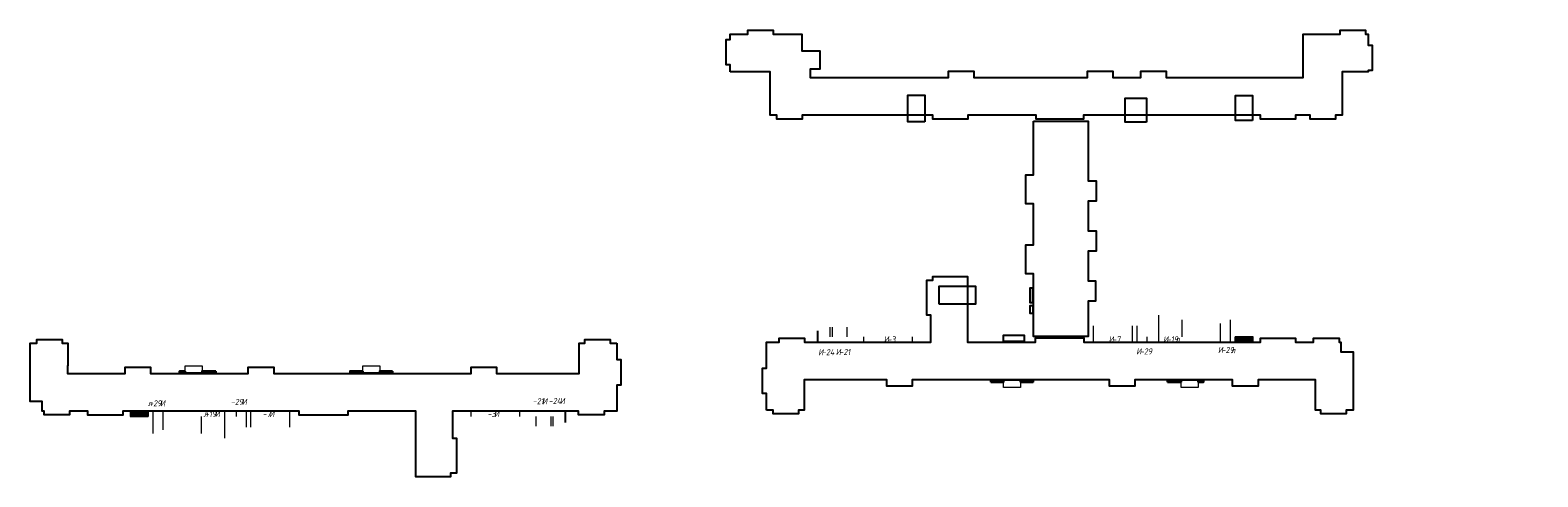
# Model space of a CAD drawing. Header units: millimetres. Extents: x -547442 to 178656, y -69521 to 11064.
# Tile 1 of 256: x -547442 to -485097, y -35571 to -17087. Entities that reach past the tile are written whole.
import ezdxf
from ezdxf import colors
from ezdxf.entities.mleader import LeaderData, LeaderLine
from ezdxf.math import Vec2, Vec3

# ---------------------------------------------------------------- set-up
doc = ezdxf.new("R2010")
doc.units = ezdxf.units.MM
doc.linetypes.add('DASHDOT', pattern=[25.4, 12.7, -6.35, 0, -6.35])
doc.layers.get('Defpoints').update_dxf_attribs({"color": 31})
for name, color, linetype, lineweight in [('A-DETL-GENF', 7, 'Continuous', 5), ('A-DOOR-IDEN', 7, 'Continuous', 9), ('A-GLAZ', 7, 'Continuous', 5), ('A-WALL', 7, 'Continuous', 5), ('dim_razv', 93, 'DASHDOT', 9), ('engineering', 20, 'Continuous', 13), ('wall_new', 152, 'Continuous', 30)]:
    doc.layers.add(name, color=color, linetype=linetype, lineweight=lineweight)
doc.styles.add('fl_iso paper', font='isocpeur.ttf', dxfattribs={"width": 0.8, "oblique": 10})
doc.styles.add('In tre', font='isocpeur.ttf', dxfattribs={"width": 0.8, "oblique": 10})

# ---------------------------------------------------------------- blocks, each defined once
blk = doc.blocks.new('A_MEQ_OpeningWall-Rectangular - ОВ-4679315-50_AS_M_L04')
at = {"layer": 'A-DETL-GENF', "true_color": 0x808080, "transparency": 33554534}
blk.add_hatch(color=8, dxfattribs=at).paths.add_polyline_path([(-250, -100), (500, -100), (500, 100), (-250, 100)])
at = {"layer": 'A-DETL-GENF'}
for p, q in [((500, 100), (-250, -100)), ((-250, 100), (500, -100)), ((500, 100), (-250, 100)), ((-250, 100), (-250, -100)), ((500, -100), (500, 100)), ((-250, -100), (500, -100))]:
    blk.add_line(p, q, dxfattribs=at)
at = {"layer": 'A-GLAZ'}
for p, q in [((-250, 100), (-250, -100)), ((500, 100), (500, -100))]:
    blk.add_line(p, q, dxfattribs=at)

msp = doc.modelspace()

# ---------------------------------------------------------------- linework, layer by layer
for points in [[(-510442.6, -20878.7), (-511142.7, -20878.7), (-511142.7, -19783.9), (-510442.6, -19783.9)], [(-501283.9, -20894.6), (-502160, -20894.6), (-502160, -19902.3), (-501283.9, -19902.3)], [(-496899.1, -20824), (-497599.1, -20824), (-497599.1, -19784.6), (-496899.1, -19784.6)], [(-509862.7, -28406.5), (-508332.6, -28406.5), (-508332.6, -27696.5), (-509862.7, -27696.5)], [(-505995.6, -28365.7), (-506095.2, -28365.7), (-506095.2, -27755.7), (-505995.6, -27755.7)], [(-505986.5, -28805.9), (-506092.9, -28805.9), (-506092.9, -28479.9), (-505986.5, -28479.9)], [(-507205.7, -29954.5), (-506329.6, -29954.5), (-506329.6, -29717.2), (-507205.7, -29717.2)]]:
    msp.add_lwpolyline(points, close=True)
at = {"layer": 'A-WALL', "lineweight": 9}
for p, q in [((-500767.6, -29976.5), (-500767.6, -28876.5)), ((-499817.6, -29076.5), (-499817.6, -29776.5)), ((-498217.6, -29976.5), (-498217.6, -29226.5)), ((-497817.6, -29076.5), (-497817.6, -29976.5)), ((-514367.6, -29376.5), (-514367.6, -29776.5)), ((-514267.6, -29776.5), (-514267.6, -29376.5)), ((-513667.6, -29376.5), (-513667.6, -29776.5)), ((-512967.6, -29976.5), (-512967.6, -29776.5)), ((-510967.6, -29776.5), (-510967.6, -29976.5)), ((-503467.6, -29976.5), (-503467.6, -29326.5)), ((-501867.6, -29326.5), (-501867.6, -29976.5)), ((-501667.6, -29976.5), (-501667.6, -29326.5)), ((-501267.6, -29776.5), (-501267.6, -29976.5)), ((-542362.3, -33771.4), (-542362.3, -32871.4)), ((-541962.3, -32871.4), (-541962.3, -33621.4)), ((-539412.3, -32871.4), (-539412.3, -33971.4)), ((-538912.3, -33071.4), (-538912.3, -32871.4)), ((-538512.3, -32871.4), (-538512.3, -33521.4)), ((-538312.3, -33521.4), (-538312.3, -32871.4)), ((-536712.3, -32871.4), (-536712.3, -33521.4)), ((-529212.3, -33071.4), (-529212.3, -32871.4)), ((-527212.3, -32871.4), (-527212.3, -33071.4)), ((-540362.3, -33771.4), (-540362.3, -33071.4)), ((-526512.3, -33471.4), (-526512.3, -33071.4)), ((-525912.3, -33071.4), (-525912.3, -33471.4)), ((-525812.3, -33471.4), (-525812.3, -33071.4))]:
    msp.add_line(p, q, dxfattribs=at)
at = {"layer": 'A-WALL', "lineweight": 25}
for p, q in [((-514867.6, -29976.5), (-514867.6, -29526.5)), ((-525312.3, -32871.4), (-525312.3, -33321.4))]:
    msp.add_line(p, q, dxfattribs=at)
at = {"layer": 'Defpoints'}
for points in [[(-518497.6, -18806.5), (-518497.6, -18526.5), (-518657.7, -18526.5), (-518657.8, -17476.5), (-518497.6, -17476.5), (-518497.6, -17246.5), (-517767.6, -17246.5), (-517767.6, -17086.5), (-516717.6, -17086.5), (-516717.6, -17246.5), (-515537.6, -17246.5), (-515537.6, -17946.5), (-514787.6, -17946.5), (-514787.6, -18706.5), (-515187.6, -18706.5), (-515187.6, -19046.5), (-509467.6, -19046.5), (-509467.6, -18786.5), (-508417.6, -18786.5), (-508417.6, -19046.5), (-503717.6, -19046.5), (-503717.6, -18786.2), (-502667.6, -18786.5), (-502667.6, -19046.5), (-501517.6, -19046.5), (-501517.6, -18786.4), (-500467.6, -18786.5), (-500467.6, -19046.5), (-494797.6, -19046.5), (-494797.6, -17246.5), (-493267.6, -17246.5), (-493267.6, -17086.5), (-492217.6, -17086.5), (-492217.6, -17246.5), (-492107.6, -17246.5), (-492107.6, -17706.5), (-491947.6, -17706.5), (-491947.6, -18756.5), (-492107.6, -18756.5), (-492107.6, -18806.5), (-493187.6, -18806.5), (-493187.6, -20606.5), (-493467.6, -20606.5), (-493467.6, -20766.5), (-494517.6, -20766.5), (-494517.6, -20606.5), (-495117.6, -20606.5), (-495117.6, -20776.5), (-496567.6, -20776.5), (-496567.6, -20606.5), (-503887.6, -20606.5), (-503887.6, -20776.6), (-505847.6, -20776.6), (-505847.6, -20606.5), (-508669.2, -20606.5), (-508667.6, -20776.5), (-510117.6, -20776.5), (-510117.6, -20606.5), (-515517.6, -20606.5), (-515517.6, -20766.6), (-516567.6, -20766.4), (-516567.6, -20606.5), (-516847.6, -20606.5), (-516847.6, -18806.5)], [(-505947.6, -20846.5), (-503687.6, -20846.5), (-503687.6, -23316.5), (-503367.6, -23316.5), (-503367.6, -24166.5), (-503687.6, -24166.5), (-503687.6, -25386.5), (-503367.6, -25386.5), (-503367.6, -26236.5), (-503687.6, -26236.5), (-503687.6, -27456.5), (-503387.6, -27456.5), (-503387.6, -28306.5), (-503687.6, -28306.5), (-503687.6, -29756.5), (-505947.6, -29756.5), (-505947.6, -27176.5), (-506267.6, -27176.5), (-506267.6, -25976.5), (-505947.6, -25976.5), (-505947.6, -24276.5), (-506267.6, -24276.5), (-506267.6, -23076.5), (-505947.6, -23076.5)], [(-516997.6, -32806.5), (-516997.6, -32126.5), (-517157.6, -32126.5), (-517157.6, -31076.5), (-516997.6, -31076.5), (-516997.6, -29996.5), (-516467.6, -29996.5), (-516467.6, -29836.5), (-515417.6, -29836.5), (-515417.6, -29996.5), (-510197.6, -29996.5), (-510197.6, -28876.5), (-510367.6, -28876.5), (-510367.6, -27426.5), (-510117.6, -27426.5), (-510117.6, -27276.5), (-508687.6, -27276.5), (-508687.6, -29996.5), (-505867.6, -29996.5), (-505867.6, -29824.2), (-503867.6, -29824.2), (-503867.6, -29996.5), (-496567.6, -29996.5), (-496567.6, -29826.5), (-495117.6, -29826.5), (-495117.6, -29996.5), (-494367.6, -29996.5), (-494367.6, -29836.5), (-493317.6, -29836.5), (-493317.6, -29996.5), (-493237.6, -29996.5), (-493237.6, -30396.5), (-492737.6, -30396.5), (-492737.6, -32806.5), (-493017.6, -32806.5), (-493017.6, -32966.3), (-494067.6, -32966.5), (-494067.6, -32806.5), (-494297.6, -32806.5), (-494297.6, -31876.5), (-494287.6, -31876.5), (-494287.6, -31556.5), (-496667.6, -31556.5), (-496667.6, -31816.5), (-497717.6, -31816.5), (-497717.6, -31556.5), (-501757.6, -31556.5), (-501757.6, -31816.5), (-502807.6, -31816.5), (-502807.6, -31556.5), (-510967.6, -31556.5), (-510967.6, -31816.5), (-512017.6, -31816.5), (-512017.6, -31556.5), (-515437.6, -31556.5), (-515437.6, -32806.5), (-515667.6, -32806.5), (-515667.6, -32966.5), (-516717.6, -32966.5), (-516717.6, -32806.5)], [(-523182.3, -30041.4), (-523182.3, -30721.4), (-523022.3, -30721.4), (-523022.3, -31771.4), (-523182.3, -31771.4), (-523182.3, -32851.4), (-523712.3, -32851.4), (-523712.3, -33011.4), (-524762.3, -33011.4), (-524762.3, -32851.4), (-529982.3, -32851.4), (-529982.3, -33971.4), (-529812.3, -33971.4), (-529812.3, -35421.4), (-530062.3, -35421.4), (-530062.3, -35571.4), (-531492.3, -35571.4), (-531492.3, -32851.4), (-534312.3, -32851.4), (-534312.3, -33023.7), (-536312.3, -33023.7), (-536312.3, -32851.4), (-543612.3, -32851.4), (-543612.3, -33021.4), (-545062.3, -33021.4), (-545062.3, -32851.4), (-545812.3, -32851.4), (-545812.3, -33011.4), (-546862.3, -33011.4), (-546862.3, -32851.4), (-546942.3, -32851.4), (-546942.3, -32451.4), (-547442.3, -32451.4), (-547442.3, -30041.4), (-547162.3, -30041.4), (-547162.3, -29881.7), (-546112.3, -29881.4), (-546112.3, -30041.4), (-545882.3, -30041.4), (-545882.3, -30971.4), (-545892.3, -30971.4), (-545892.3, -31291.4), (-543512.3, -31291.4), (-543512.3, -31031.4), (-542462.3, -31031.4), (-542462.3, -31291.4), (-538422.3, -31291.4), (-538422.3, -31031.4), (-537372.3, -31031.4), (-537372.3, -31291.4), (-529212.3, -31291.4), (-529212.3, -31031.4), (-528162.3, -31031.4), (-528162.3, -31291.4), (-524742.3, -31291.4), (-524742.3, -30041.4), (-524512.3, -30041.4), (-524512.3, -29881.4), (-523462.3, -29881.4), (-523462.3, -30041.4)]]:
    msp.add_lwpolyline(points, close=True, dxfattribs=at)
at = {"layer": 'engineering', "color": 7}
for points in [[(-540332.3, -31271.4), (-541032.3, -31271.4), (-541032.3, -30971.4), (-540332.3, -30971.4)], [(-532987.3, -31271.4), (-533687.3, -31271.4), (-533687.3, -30971.4), (-532987.3, -30971.4)], [(-507192.6, -31576.5), (-506492.6, -31576.5), (-506492.6, -31876.5), (-507192.6, -31876.5)], [(-499847.6, -31576.5), (-499147.6, -31576.5), (-499147.6, -31876.5), (-499847.6, -31876.5)]]:
    msp.add_lwpolyline(points, close=True, dxfattribs=at)
at = {"layer": 'wall_new', "color": 212, "lineweight": 30, "true_color": 0xb800b8}
for points in [[(-541032.3, -31196.4), (-541262.3, -31196.4), (-541262.3, -31271.4), (-541032.3, -31271.4)], [(-539762.3, -31196.4), (-540332.3, -31196.4), (-540332.3, -31271.4), (-539762.3, -31271.4)], [(-533687.3, -31196.4), (-534212.3, -31196.4), (-534212.3, -31271.4), (-533687.3, -31271.4)], [(-532462.3, -31196.4), (-532987.3, -31196.4), (-532987.3, -31271.4), (-532462.3, -31271.4)], [(-507717.6, -31651.5), (-507192.6, -31651.5), (-507192.6, -31576.5), (-507717.6, -31576.5)], [(-506492.6, -31651.5), (-505967.6, -31651.5), (-505967.6, -31576.5), (-506492.6, -31576.5)], [(-500417.6, -31651.5), (-499847.6, -31651.5), (-499847.6, -31576.5), (-500417.6, -31576.5)], [(-499147.6, -31651.5), (-498917.6, -31651.5), (-498917.6, -31576.5), (-499147.6, -31576.5)]]:
    msp.add_lwpolyline(points, close=True, dxfattribs=at)

# ---------------------------------------------------------------- block references
at = {"layer": 'A-GLAZ', "color": 8, "true_color": 0x7f7f7f, "rotation": 180}
msp.add_blockref('A_MEQ_OpeningWall-Rectangular - ОВ-4679315-50_AS_M_L04', (-497117.6, -29876.5), dxfattribs=at)
at = {"layer": 'A-GLAZ', "color": 8, "true_color": 0x7f7f7f}
msp.add_blockref('A_MEQ_OpeningWall-Rectangular - ОВ-4679315-50_AS_M_L04', (-543062.3, -32971.4), dxfattribs=at)

# ---------------------------------------------------------------- texts
at = {"layer": 'A-DOOR-IDEN', "lineweight": 5, "char_height": 250, "style": 'fl_iso paper'}
for s, insert, width, attachment_point in [('И', (-512141, -29755.5), 186.392, 1), ('-3', (-511987.2, -29755.5), 228.481, 1), ('И', (-502841, -29755.5), 186.392, 1), ('-7', (-502687.2, -29755.5), 228.481, 1), ('И', (-500587.5, -29755.5), 186.392, 1), ('-19', (-500433.7, -29755.5), 372.785, 1), ('л', (-500087.9, -29755.5), 150.316, 1), ('И', (-514850.6, -30289.7), 186.392, 1), ('-24', (-514696.8, -30289.7), 372.785, 1), ('И', (-514127.2, -30280.6), 186.392, 1), ('-21', (-513973.5, -30280.6), 372.785, 1), ('И', (-501700.6, -30255.5), 186.392, 1), ('-29', (-501546.8, -30255.5), 372.785, 1), ('И', (-498324.8, -30195.5), 186.392, 1), ('-29', (-498171, -30195.5), 372.785, 1), ('л', (-497786.7, -30204.3), 150.316, 1), ('л', (-542393.3, -32643.6), 150.316, 9), ('-29', (-542008.9, -32652.5), 372.785, 9), ('И', (-541855.1, -32652.5), 186.392, 9), ('-29', (-538633.1, -32592.5), 372.785, 9), ('И', (-538479.3, -32592.5), 186.392, 9), ('-21', (-526206.5, -32567.4), 372.785, 9), ('И', (-526052.7, -32567.4), 186.392, 9), ('-24', (-525483.1, -32558.2), 372.785, 9), ('И', (-525329.3, -32558.2), 186.392, 9), ('л', (-540092, -33092.5), 150.316, 9), ('-19', (-539746.2, -33092.5), 372.785, 9), ('И', (-539592.4, -33092.5), 186.392, 9), ('-7', (-537492.7, -33092.5), 228.481, 9), ('И', (-537338.9, -33092.5), 186.392, 9), ('-3', (-528192.7, -33092.5), 228.481, 9), ('И', (-528038.9, -33092.5), 186.392, 9)]:
    msp.add_mtext(s, dxfattribs=dict(at, insert=insert, width=width, attachment_point=attachment_point))

# ---------------------------------------------------------------- leaders
at = {"layer": 'dim_razv', "color": 0, "linetype": 'ByBlock'}
ml = msp.add_multileader_mtext('Standard', dxfattribs=at)
ml.set_content('Окраска запотолочного пространства в белый цвет RAL9016', style='In tre')
ml.set_leader_properties()
ml.build(insert=Vec2(0, 0))
ml.multileader.update_dxf_attribs({"text_left_attachment_type": 6, "text_right_attachment_type": 6, "dogleg_length": 1, "arrow_head_size": 0, "scale": 50})
ctx = ml.context
ctx.base_point, ctx.scale, ctx.char_height, ctx.arrow_head_size, ctx.landing_gap_size, ctx.plane_origin = Vec3(-367167.1, -29883.1), 50, 150, 0, 4.5, Vec3(-369056.2, -33573.7)
ctx.left_attachment, ctx.right_attachment, ctx.text_align_type = 6, 6, 2
notes = []
notes.append((ctx, [(0, (1, 1, 0), (-364171.6, -29883.1), (-1, 0), 50, [(0, [(-363881.3, -31573.1)], 0, [])])]))
ctx.mtext.insert, ctx.mtext.width, ctx.mtext.alignment, ctx.mtext.flow_direction = Vec3(-364226.1, -29703.1), 3148.852, 3, 5
for ctx, leaders in notes:
    for number, flags, end, landing, length, lines in leaders:
        leader = LeaderData()
        leader.index, (leader.has_last_leader_line, leader.has_dogleg_vector, leader.attachment_direction) = number, flags
        leader.last_leader_point, leader.dogleg_vector, leader.dogleg_length = Vec3(end), Vec3(landing), length
        for number, points, colour, breaks in lines:
            line = LeaderLine()
            line.index, line.vertices, line.color, line.breaks = number, Vec3.list(points), colors.encode_raw_color(colour), breaks
            leader.lines.append(line)
        ctx.leaders.append(leader)

doc.saveas('drawing.dxf')
